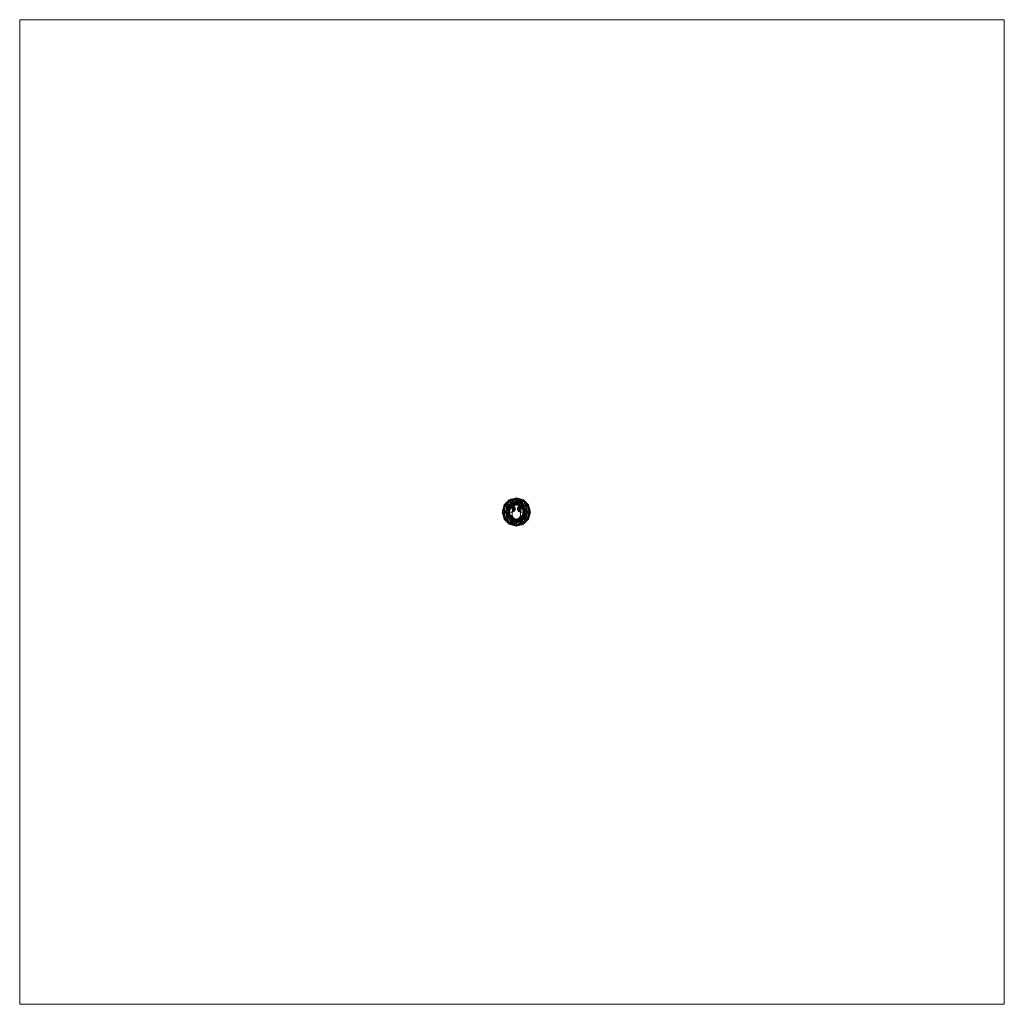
# Model space of a CAD drawing. Header units: millimetres. Extents: x -1230 to 1208, y -1219 to 1219.
import ezdxf

# ---------------------------------------------------------------- set-up
doc = ezdxf.new("R2010")
doc.units = ezdxf.units.MM
doc.layers.add('A-DOOR', color=31, linetype='Continuous')
doc.layers.add('G-IMPT', color=8, linetype='Continuous')

# ---------------------------------------------------------------- blocks, each defined once
blk = doc.blocks.new('FamilyGeomCombination_9851-_3D_')
at = {"layer": 'A-DOOR', "lineweight": 13}
mesh = blk.add_polyface(dxfattribs=at)
corners = [(-35, 0, -0.5), (-30.3, 17.5, -0.5), (-17.5, 30.3, -0.5), (0, 35, -0.5), (17.5, 30.3, -0.5), (30.3, 17.5, -0.5), (35, 0, -0.5), (10, 0, -0.5), (8.1, 0.2, -0.5), (6.4, 0.9, -0.5), (4.9, 2, -0.5), (3.7, 3.5, -0.5), (2.9, 5.2, -0.5), (2.5, 7, -0.5), (2.6, 8.9, -0.5), (3.2, 10.7, -0.5), (4.2, 12.2, -0.5), (5.6, 13.5, -0.5), (7.2, 14.5, -0.5), (5.4, 15.9, -0.5), (3.4, 16.9, -0.5), (1.1, 17.4, -0.5), (-1.1, 17.4, -0.5), (-3.4, 16.9, -0.5), (-5.4, 15.9, -0.5), (-7.2, 14.5, -0.5), (-5.6, 13.5, -0.5), (-4.2, 12.2, -0.5), (-3.2, 10.7, -0.5), (-2.6, 8.9, -0.5), (-2.5, 7, -0.5), (-2.9, 5.2, -0.5), (-3.7, 3.5, -0.5), (-4.9, 2, -0.5), (-6.4, 0.9, -0.5), (-8.1, 0.2, -0.5), (-10, 0, -0.5)]
mesh.append_faces([[corners[k] for k in face] for face in [(28, 25, 26, 27)]], dxfattribs={"vtx0": -1})
mesh.append_faces([[corners[k] for k in face] for face in [(22, 3, 21), (20, 4, 19), (15, 18, 14)]], dxfattribs={"vtx0": -1, "vtx1": -1})
mesh.append_faces([[corners[k] for k in face] for face in [(32, 36, 25, 31)]], dxfattribs={"vtx0": -1, "vtx1": -1, "vtx2": -1})
mesh.append_faces([[corners[k] for k in face] for face in [(36, 32, 33), (2, 24, 25, 1), (25, 28, 29), (7, 10, 11)]], dxfattribs={"vtx0": -1, "vtx2": -1})
mesh.append_faces([[corners[k] for k in face] for face in [(18, 12, 13, 14)]], dxfattribs={"vtx0": -1, "vtx3": -1})
mesh.append_faces([[corners[k] for k in face] for face in [(30, 31, 25, 29), (22, 23, 3)]], dxfattribs={"vtx1": -1, "vtx2": -1})
mesh.append_faces([[corners[k] for k in face] for face in [(11, 12, 18, 7)]], dxfattribs={"vtx1": -1, "vtx2": -1, "vtx3": -1})
mesh.append_faces([[corners[k] for k in face] for face in [(2, 3, 23, 24), (20, 21, 3, 4), (18, 19, 4, 5)]], dxfattribs={"vtx1": -1, "vtx3": -1})
mesh.append_faces([[corners[k] for k in face] for face in [(34, 35, 36, 33)]], dxfattribs={"vtx2": -1})
mesh.append_faces([[corners[k] for k in face] for face in [(36, 0, 1, 25), (5, 6, 7, 18)]], dxfattribs={"vtx2": -1, "vtx3": -1})
mesh.append_faces([[corners[k] for k in face] for face in [(7, 8, 9, 10), (15, 16, 17, 18)]], dxfattribs={"vtx3": -1})
mesh = blk.add_polyface(dxfattribs=at)
corners = [(35, 0, -0.5), (30.3, 17.5, -0.5), (17.5, 30.3, -0.5), (0, 35, -0.5), (-17.5, 30.3, -0.5), (-30.3, 17.5, -0.5), (-35, 0, -0.5), (-35, 0, 3.5), (-30.3, 17.5, 3.5), (-17.5, 30.3, 3.5), (0, 35, 3.5), (17.5, 30.3, 3.5), (30.3, 17.5, 3.5), (35, 0, 3.5), (31.7, 12.3, 3.5), (32.7, 8.8, -0.5), (23.9, 23.9, -0.5), (23.9, 23.9, 3.5), (8.8, 32.7, 3.5), (8.8, 32.7, -0.5), (-8.8, 32.7, -0.5), (-8.8, 32.7, 3.5), (-23.9, 23.9, -0.5), (-23.9, 23.9, 3.5), (-32.7, 8.8, 3.5), (-32.7, 8.8, -0.5), (33.3, 6.2, 3.5)]
mesh.append_faces([[corners[k] for k in face] for face in [(1, 14, 15)]], dxfattribs={"vtx0": -1, "vtx1": -1})
mesh.append_faces([[corners[k] for k in face] for face in [(15, 14, 26), (1, 12, 14)]], dxfattribs={"vtx0": -1, "vtx2": -1})
mesh.append_faces([[corners[k] for k in face] for face in [(0, 15, 26)]], dxfattribs={"vtx1": -1, "vtx2": -1})
mesh.append_faces([[corners[k] for k in face] for face in [(24, 8, 5, 25), (17, 12, 1, 16), (11, 17, 16, 2), (19, 3, 10, 18), (2, 19, 18, 11), (21, 10, 3, 20), (22, 5, 8, 23), (4, 22, 23, 9), (20, 4, 9, 21)]], dxfattribs={"vtx1": -1, "vtx3": -1})
mesh.append_faces([[corners[k] for k in face] for face in [(26, 13, 0)]], dxfattribs={"vtx2": -1})
mesh.append_faces([[corners[k] for k in face] for face in [(25, 6, 7, 24)]], dxfattribs={"vtx3": -1})
mesh = blk.add_polyface(dxfattribs=at)
corners = [(35, 0, 3.5), (30.3, 17.5, 3.5), (17.5, 30.3, 3.5), (0, 35, 3.5), (-17.5, 30.3, 3.5), (-30.3, 17.5, 3.5), (-35, 0, 3.5), (-32.5, 0, 9.5), (-26.5, 0, 12), (-21.4, 15.6, 12), (-8.2, 25.2, 12), (8.2, 25.2, 12), (21.4, 15.6, 12), (26.5, 0, 12), (32.5, 0, 9.5), (32.8, 8.1, 3.5), (31.8, 10.8, 8.3), (25.2, 21.2, 9), (15.9, 27.3, 10.3), (4.8, 32.3, 9.4), (-7.8, 32.1, 8.9), (-18.5, 26.4, 9.7), (-27.3, 16.9, 9.9), (-32.8, 8.1, 3.5), (-31.8, 10.9, 8.2), (29.5, 0, 10.8), (29.1, 9, 11), (24, 7.8, 12), (28.9, 15.8, 9), (26.2, 15, 11.1), (22.3, 20.5, 11.1), (20.6, 25.6, 9.1), (16, 30.2, 7.2), (8.8, 32.7, 3.5), (10.9, 31.1, 9), (14.8, 20.4, 12), (10.6, 28, 11.3), (0, 25.2, 12), (4.6, 29.1, 11.5), (-1.9, 31.2, 10.6), (-1.4, 34, 7.5), (-7.7, 29.1, 11.2), (-14.8, 20.4, 12), (-13, 28.9, 10.2), (-8.8, 32.7, 3.5), (-13.7, 31.5, 6.9), (-19, 28.6, 6.8), (-23.9, 23.9, 3.5), (-23.7, 23.4, 8.6), (-27.7, 20.4, 6.6), (-23.4, 19.2, 11.1), (-24, 7.8, 12), (23.9, 23.9, 3.5), (-29.5, 0, 10.8), (-29.1, 8.7, 11.1)]
mesh.append_faces([[corners[k] for k in face] for face in [(1, 16, 15), (2, 31, 52), (5, 49, 47), (25, 26, 13), (3, 40, 33), (35, 36, 11), (4, 45, 44), (37, 41, 10), (10, 41, 42), (51, 54, 8)]], dxfattribs={"vtx0": -1, "vtx1": -1})
mesh.append_faces([[corners[k] for k in face] for face in [(40, 20, 39), (34, 33, 19), (26, 28, 29), (21, 43, 45), (16, 14, 15), (31, 18, 30), (16, 28, 26), (29, 30, 12), (32, 18, 31), (18, 34, 36), (40, 44, 20), (40, 19, 33), (45, 46, 21), (26, 25, 16), (24, 22, 49), (43, 41, 20), (41, 43, 42), (48, 50, 21), (54, 24, 53), (23, 7, 24), (19, 38, 36), (22, 51, 50), (1, 28, 16), (29, 28, 17), (29, 17, 30), (26, 29, 27), (31, 30, 17), (35, 30, 18), (31, 17, 52), (32, 31, 2), (34, 18, 32), (33, 34, 32), (36, 35, 18), (38, 19, 39), (19, 36, 34), (41, 37, 39), (11, 36, 38), (41, 39, 20), (37, 38, 39), (19, 40, 39), (43, 20, 45), (42, 43, 21), (44, 45, 20), (45, 4, 46), (49, 22, 48), (48, 21, 46), (47, 48, 46), (50, 48, 22), (47, 49, 48), (24, 49, 5), (28, 52, 17), (21, 50, 9), (22, 54, 51), (24, 54, 22)]], dxfattribs={"vtx0": -1, "vtx1": -1, "vtx2": -1})
mesh.append_faces([[corners[k] for k in face] for face in [(28, 1, 52), (24, 5, 23), (29, 12, 27), (32, 2, 33), (21, 9, 42), (40, 3, 44), (46, 4, 47), (24, 7, 53)]], dxfattribs={"vtx0": -1, "vtx2": -1})
mesh.append_faces([[corners[k] for k in face] for face in [(35, 12, 30), (53, 8, 54), (25, 14, 16), (27, 13, 26), (37, 11, 38), (51, 9, 50)]], dxfattribs={"vtx1": -1, "vtx2": -1})
mesh.append_faces([[corners[k] for k in face] for face in [(14, 0, 15), (23, 6, 7)]], dxfattribs={"vtx2": -1})
mesh = blk.add_polyface(dxfattribs=at)
corners = [(26.5, 0, 12), (21.4, 15.6, 12), (8.2, 25.2, 12), (-8.2, 25.2, 12), (-21.4, 15.6, 12), (-26.5, 0, 12), (-20.4, 0, 9.4), (-18, 0, 3.3), (-12.7, 12.7, 3.3), (0, 18, 3.3), (12.7, 12.7, 3.3), (18, 0, 3.3), (20.4, 0, 9.4), (15.8, 5.2, 3.3), (-15.8, 5.2, 3.3), (23.9, 8, 12), (18.1, 9.3, 9.4), (-23.9, 8, 12), (-18.1, 9.3, 9.4), (13.5, 16, 9.9), (6.4, 15.4, 3.3), (-13.5, 16, 9.9), (-6.4, 15.4, 3.3), (3.9, 19.8, 9.2), (-3.8, 19.9, 9.2), (0, 25.2, 12), (14.8, 20.4, 12), (10.3, 20.2, 11.1), (9, 16.9, 7.7), (-14.8, 20.4, 12), (-10.3, 20.2, 11.1), (-9, 16.9, 7.7), (14.3, 9, 3.3), (14.8, 11.7, 7.2), (16.7, 13.2, 10.2), (12, 14.2, 6.7), (9.5, 14, 3.3), (18.6, 4.5, 7.8), (22.1, 4.5, 11), (-21.4, 5.2, 10.7), (-18.5, 3.8, 7.2), (-14.3, 9, 3.3), (-17.6, 13.7, 10.9), (-14.9, 12.1, 7.8), (-11.9, 14.3, 6.7), (-9.5, 14, 3.3), (3.2, 16.7, 3.3), (0.1, 19, 7.4), (0.1, 21.8, 10.6), (-4.1, 25.2, 12), (-5.4, 22.5, 11.3), (4.4, 23, 11.4), (-3.2, 16.7, 3.3)]
mesh.append_faces([[corners[k] for k in face] for face in [(4, 42, 29), (32, 33, 10), (26, 34, 1), (11, 37, 13), (36, 28, 20), (0, 38, 12), (5, 39, 17), (7, 40, 6), (46, 47, 9), (25, 51, 2), (9, 47, 52)]], dxfattribs={"vtx0": -1, "vtx1": -1})
mesh.append_faces([[corners[k] for k in face] for face in [(34, 19, 33), (34, 33, 16), (37, 38, 16), (37, 16, 13), (19, 26, 27), (34, 26, 19), (33, 32, 16), (40, 14, 18), (40, 18, 39), (18, 42, 17), (31, 24, 30), (42, 43, 21), (39, 18, 17), (33, 35, 10), (51, 27, 2), (30, 29, 21), (23, 20, 28), (44, 45, 31), (27, 28, 19), (48, 24, 47), (24, 52, 47), (51, 25, 48), (49, 50, 48), (47, 46, 23), (23, 28, 27), (28, 36, 35), (31, 30, 21), (30, 24, 50), (44, 21, 43), (35, 33, 19), (16, 1, 34), (19, 28, 35), (38, 37, 12), (16, 38, 15), (40, 39, 6), (43, 42, 18), (29, 42, 21), (41, 43, 18), (44, 43, 8), (31, 21, 44), (48, 47, 23), (51, 48, 23), (30, 50, 3), (48, 50, 24), (27, 51, 23), (22, 24, 31)]], dxfattribs={"vtx0": -1, "vtx1": -1, "vtx2": -1})
mesh.append_faces([[corners[k] for k in face] for face in [(37, 11, 12), (24, 22, 52), (30, 3, 29), (27, 26, 2), (43, 41, 8), (18, 14, 41), (44, 8, 45), (48, 25, 49), (50, 49, 3)]], dxfattribs={"vtx0": -1, "vtx2": -1})
mesh.append_faces([[corners[k] for k in face] for face in [(15, 1, 16), (7, 14, 40), (4, 17, 42), (5, 6, 39), (0, 15, 38), (32, 13, 16), (36, 10, 35), (45, 22, 31), (46, 20, 23)]], dxfattribs={"vtx1": -1, "vtx2": -1})
mesh = blk.add_polyface(dxfattribs=at)
corners = [(18, 0, 3.3), (12.7, 12.7, 3.3), (0, 18, 3.3), (-12.7, 12.7, 3.3), (-18, 0, 3.3), (-10, 0, 3.3), (-8.1, 0.2, 3.3), (-6.4, 0.9, 3.3), (-4.9, 2, 3.3), (-3.7, 3.5, 3.3), (-2.9, 5.2, 3.3), (-2.5, 7, 3.3), (-2.6, 8.9, 3.3), (-3.2, 10.7, 3.3), (-4.2, 12.2, 3.3), (-5.6, 13.5, 3.3), (-7.2, 14.5, 3.3), (-5.4, 15.9, 3.3), (-3.4, 16.9, 3.3), (-1.1, 17.4, 3.3), (1.1, 17.4, 3.3), (3.4, 16.9, 3.3), (5.4, 15.9, 3.3), (7.2, 14.5, 3.3), (5.6, 13.5, 3.3), (4.2, 12.2, 3.3), (3.2, 10.7, 3.3), (2.6, 8.9, 3.3), (2.5, 7, 3.3), (2.9, 5.2, 3.3), (3.7, 3.5, 3.3), (4.9, 2, 3.3), (6.4, 0.9, 3.3), (8.1, 0.2, 3.3), (10, 0, 3.3), (-5.8, 15.6, 3.3), (-1.7, 17.3, 3.3), (1.7, 17.3, 3.3), (5.8, 15.6, 3.3)]
mesh.append_faces([[corners[k] for k in face] for face in [(18, 17, 35, 36), (21, 37, 38, 22)]])
mesh.append_faces([[corners[k] for k in face] for face in [(19, 2, 36), (1, 34, 0)]], dxfattribs={"vtx0": -1})
mesh.append_faces([[corners[k] for k in face] for face in [(2, 19, 20)]], dxfattribs={"vtx0": -1, "vtx2": -1})
mesh.append_faces([[corners[k] for k in face] for face in [(3, 6, 7, 8), (3, 8, 9, 10), (3, 10, 11, 12), (1, 29, 30, 31), (1, 24, 25, 26)]], dxfattribs={"vtx0": -1, "vtx3": -1})
mesh.append_faces([[corners[k] for k in face] for face in [(15, 16, 3, 14), (13, 14, 3, 12), (28, 29, 1, 27), (33, 34, 1, 32), (31, 32, 1), (23, 24, 1), (26, 27, 1)]], dxfattribs={"vtx1": -1, "vtx2": -1})
mesh.append_faces([[corners[k] for k in face] for face in [(16, 35, 3), (20, 37, 2), (1, 38, 23)]], dxfattribs={"vtx2": -1})
mesh.append_faces([[corners[k] for k in face] for face in [(3, 4, 5, 6)]], dxfattribs={"vtx3": -1})
mesh = blk.add_polyface(dxfattribs=at)
corners = [(-10, 0, 3.3), (-10, 0, -0.5), (-8.1, 0.2, -0.5), (-6.4, 0.9, -0.5), (-4.9, 2, -0.5), (-3.7, 3.5, -0.5), (-2.9, 5.2, -0.5), (-2.5, 7, -0.5), (-2.6, 8.9, -0.5), (-3.2, 10.7, -0.5), (-4.2, 12.2, -0.5), (-5.6, 13.5, -0.5), (-7.2, 14.5, -0.5), (-7.2, 14.5, 3.3), (-5.6, 13.5, 3.3), (-4.2, 12.2, 3.3), (-3.2, 10.7, 3.3), (-2.6, 8.9, 3.3), (-2.5, 7, 3.3), (-2.9, 5.2, 3.3), (-3.7, 3.5, 3.3), (-4.9, 2, 3.3), (-6.4, 0.9, 3.3), (-8.1, 0.2, 3.3)]
mesh.append_faces([[corners[k] for k in face] for face in [(14, 11, 12, 13)]], dxfattribs={"vtx0": -1})
mesh.append_faces([[corners[k] for k in face] for face in [(23, 2, 3, 22), (21, 4, 5, 20), (22, 3, 4, 21), (20, 5, 6, 19), (19, 6, 7, 18), (18, 7, 8, 17), (17, 8, 9, 16), (15, 10, 11, 14), (16, 9, 10, 15)]], dxfattribs={"vtx0": -1, "vtx2": -1})
mesh.append_faces([[corners[k] for k in face] for face in [(0, 1, 2, 23)]], dxfattribs={"vtx2": -1})
mesh = blk.add_polyface(dxfattribs=at)
corners = [(-7.2, 14.5, 3.3), (-7.2, 14.5, -0.5), (-5.4, 15.9, -0.5), (-3.4, 16.9, -0.5), (-1.1, 17.4, -0.5), (1.1, 17.4, -0.5), (3.4, 16.9, -0.5), (5.4, 15.9, -0.5), (7.2, 14.5, -0.5), (7.2, 14.5, 3.3), (5.4, 15.9, 3.3), (3.4, 16.9, 3.3), (1.1, 17.4, 3.3), (-1.1, 17.4, 3.3), (-3.4, 16.9, 3.3), (-5.4, 15.9, 3.3)]
mesh.append_faces([[corners[k] for k in face] for face in [(2, 15, 0, 1)]], dxfattribs={"vtx0": -1})
mesh.append_faces([[corners[k] for k in face] for face in [(3, 14, 15, 2), (4, 13, 14, 3), (13, 4, 5, 12), (6, 11, 12, 5), (7, 10, 11, 6)]], dxfattribs={"vtx0": -1, "vtx2": -1})
mesh.append_faces([[corners[k] for k in face] for face in [(8, 9, 10, 7)]], dxfattribs={"vtx2": -1})
mesh = blk.add_polyface(dxfattribs=at)
corners = [(10, 0, -0.5), (10, 0, 3.3), (8.1, 0.2, 3.3), (6.4, 0.9, 3.3), (4.9, 2, 3.3), (3.7, 3.5, 3.3), (2.9, 5.2, 3.3), (2.5, 7, 3.3), (2.6, 8.9, 3.3), (3.2, 10.7, 3.3), (4.2, 12.2, 3.3), (5.6, 13.5, 3.3), (7.2, 14.5, 3.3), (7.2, 14.5, -0.5), (5.6, 13.5, -0.5), (4.2, 12.2, -0.5), (3.2, 10.7, -0.5), (2.6, 8.9, -0.5), (2.5, 7, -0.5), (2.9, 5.2, -0.5), (3.7, 3.5, -0.5), (4.9, 2, -0.5), (6.4, 0.9, -0.5), (8.1, 0.2, -0.5)]
mesh.append_faces([[corners[k] for k in face] for face in [(2, 23, 0, 1)]], dxfattribs={"vtx0": -1})
mesh.append_faces([[corners[k] for k in face] for face in [(11, 14, 15, 10), (9, 16, 17, 8), (10, 15, 16, 9), (8, 17, 18, 7), (7, 18, 19, 6), (6, 19, 20, 5), (5, 20, 21, 4), (3, 22, 23, 2), (4, 21, 22, 3)]], dxfattribs={"vtx0": -1, "vtx2": -1})
mesh.append_faces([[corners[k] for k in face] for face in [(12, 13, 14, 11)]], dxfattribs={"vtx2": -1})
mesh = blk.add_polyface(dxfattribs=at)
corners = [(35, 0, -0.5), (30.3, -17.5, -0.5), (17.5, -30.3, -0.5), (0, -35, -0.5), (-17.5, -30.3, -0.5), (-30.3, -17.5, -0.5), (-35, 0, -0.5), (-10, 0, -0.5), (-10, -7.5, -0.5), (-9.7, -10.1, -0.5), (-8.7, -12.5, -0.5), (-7.1, -14.6, -0.5), (-5, -16.2, -0.5), (-2.6, -17.2, -0.5), (0, -17.5, -0.5), (2.6, -17.2, -0.5), (5, -16.2, -0.5), (7.1, -14.6, -0.5), (8.7, -12.5, -0.5), (9.7, -10.1, -0.5), (10, -7.5, -0.5), (10, 0, -0.5)]
mesh.append_faces([[corners[k] for k in face] for face in [(12, 4, 11), (9, 5, 8), (19, 1, 18)]], dxfattribs={"vtx0": -1, "vtx1": -1})
mesh.append_faces([[corners[k] for k in face] for face in [(10, 4, 5, 9), (4, 12, 13), (3, 14, 15, 2), (2, 16, 17), (18, 1, 2, 17), (1, 19, 20)]], dxfattribs={"vtx0": -1, "vtx2": -1})
mesh.append_faces([[corners[k] for k in face] for face in [(10, 11, 4), (15, 16, 2)]], dxfattribs={"vtx1": -1, "vtx2": -1})
mesh.append_faces([[corners[k] for k in face] for face in [(13, 14, 3, 4)]], dxfattribs={"vtx1": -1, "vtx3": -1})
mesh.append_faces([[corners[k] for k in face] for face in [(6, 7, 8, 5)]], dxfattribs={"vtx2": -1})
mesh.append_faces([[corners[k] for k in face] for face in [(20, 21, 0, 1)]], dxfattribs={"vtx3": -1})
mesh = blk.add_polyface(dxfattribs=at)
corners = [(-35, 0, -0.5), (-30.3, -17.5, -0.5), (-17.5, -30.3, -0.5), (0, -35, -0.5), (17.5, -30.3, -0.5), (30.3, -17.5, -0.5), (35, 0, -0.5), (35, 0, 3.5), (30.3, -17.5, 3.5), (17.5, -30.3, 3.5), (0, -35, 3.5), (-17.5, -30.3, 3.5), (-30.3, -17.5, 3.5), (-35, 0, 3.5), (-31.7, -12.3, 3.5), (-32.7, -8.8, -0.5), (-23.9, -23.9, -0.5), (-23.9, -23.9, 3.5), (-8.8, -32.7, 3.5), (-8.8, -32.7, -0.5), (8.8, -32.7, -0.5), (8.8, -32.7, 3.5), (23.9, -23.9, -0.5), (23.9, -23.9, 3.5), (32.7, -8.8, 3.5), (32.7, -8.8, -0.5), (-33.3, -6.2, 3.5)]
mesh.append_faces([[corners[k] for k in face] for face in [(1, 14, 15)]], dxfattribs={"vtx0": -1, "vtx1": -1})
mesh.append_faces([[corners[k] for k in face] for face in [(15, 14, 26), (1, 12, 14)]], dxfattribs={"vtx0": -1, "vtx2": -1})
mesh.append_faces([[corners[k] for k in face] for face in [(0, 15, 26)]], dxfattribs={"vtx1": -1, "vtx2": -1})
mesh.append_faces([[corners[k] for k in face] for face in [(24, 8, 5, 25), (17, 12, 1, 16), (11, 17, 16, 2), (19, 3, 10, 18), (2, 19, 18, 11), (21, 10, 3, 20), (22, 5, 8, 23), (4, 22, 23, 9), (20, 4, 9, 21)]], dxfattribs={"vtx1": -1, "vtx3": -1})
mesh.append_faces([[corners[k] for k in face] for face in [(26, 13, 0)]], dxfattribs={"vtx2": -1})
mesh.append_faces([[corners[k] for k in face] for face in [(25, 6, 7, 24)]], dxfattribs={"vtx3": -1})
mesh = blk.add_polyface(dxfattribs=at)
corners = [(-35, 0, 3.5), (-30.3, -17.5, 3.5), (-17.5, -30.3, 3.5), (0, -35, 3.5), (17.5, -30.3, 3.5), (30.3, -17.5, 3.5), (35, 0, 3.5), (32.5, 0, 9.5), (26.5, 0, 12), (21.4, -15.6, 12), (8.2, -25.2, 12), (-8.2, -25.2, 12), (-21.4, -15.6, 12), (-26.5, 0, 12), (-32.5, 0, 9.5), (-32.8, -8.1, 3.5), (-31.8, -10.8, 8.3), (-25.2, -21.2, 9), (-15.9, -27.3, 10.3), (-4.8, -32.3, 9.4), (7.8, -32.1, 8.9), (18.5, -26.4, 9.7), (27.3, -16.9, 9.9), (32.8, -8.1, 3.5), (31.8, -10.9, 8.2), (-29.5, 0, 10.8), (-29.1, -9, 11), (-24, -7.8, 12), (-28.9, -15.8, 9), (-26.2, -15, 11.1), (-22.3, -20.5, 11.1), (-20.6, -25.6, 9.1), (-16, -30.2, 7.2), (-8.8, -32.7, 3.5), (-10.9, -31.1, 9), (-14.8, -20.4, 12), (-10.6, -28, 11.3), (0, -25.2, 12), (-4.6, -29.1, 11.5), (1.9, -31.2, 10.6), (1.4, -34, 7.5), (7.7, -29.1, 11.2), (14.8, -20.4, 12), (13, -28.9, 10.2), (8.8, -32.7, 3.5), (13.7, -31.5, 6.9), (19, -28.6, 6.8), (23.9, -23.9, 3.5), (23.7, -23.4, 8.6), (27.7, -20.4, 6.6), (23.4, -19.2, 11.1), (24, -7.8, 12), (-23.9, -23.9, 3.5), (29.5, 0, 10.8), (29.1, -8.7, 11.1)]
mesh.append_faces([[corners[k] for k in face] for face in [(1, 16, 15), (5, 49, 47), (2, 31, 52), (25, 26, 13), (3, 40, 33), (35, 36, 11), (4, 45, 44), (37, 41, 10), (10, 41, 42), (51, 54, 8)]], dxfattribs={"vtx0": -1, "vtx1": -1})
mesh.append_faces([[corners[k] for k in face] for face in [(22, 51, 50), (23, 7, 24), (26, 28, 29), (16, 14, 15), (34, 33, 19), (16, 28, 26), (29, 30, 12), (31, 18, 30), (18, 34, 36), (40, 19, 33), (26, 25, 16), (24, 22, 49), (21, 45, 46), (43, 41, 20), (40, 44, 20), (48, 50, 21), (54, 24, 53), (40, 20, 39), (21, 43, 45), (19, 38, 36), (41, 43, 42), (32, 18, 31), (1, 28, 16), (29, 28, 17), (29, 17, 30), (26, 29, 27), (31, 30, 17), (35, 30, 18), (31, 17, 52), (32, 31, 2), (34, 18, 32), (33, 34, 32), (36, 35, 18), (38, 19, 39), (19, 36, 34), (41, 37, 39), (11, 36, 38), (41, 39, 20), (37, 38, 39), (19, 40, 39), (43, 20, 45), (42, 43, 21), (44, 45, 20), (45, 4, 46), (49, 22, 48), (48, 21, 46), (47, 48, 46), (50, 48, 22), (47, 49, 48), (24, 49, 5), (28, 52, 17), (21, 50, 9), (22, 54, 51), (24, 54, 22)]], dxfattribs={"vtx0": -1, "vtx1": -1, "vtx2": -1})
mesh.append_faces([[corners[k] for k in face] for face in [(28, 1, 52), (24, 5, 23), (29, 12, 27), (32, 2, 33), (21, 9, 42), (40, 3, 44), (46, 4, 47), (24, 7, 53)]], dxfattribs={"vtx0": -1, "vtx2": -1})
mesh.append_faces([[corners[k] for k in face] for face in [(35, 12, 30), (53, 8, 54), (25, 14, 16), (27, 13, 26), (37, 11, 38), (51, 9, 50)]], dxfattribs={"vtx1": -1, "vtx2": -1})
mesh.append_faces([[corners[k] for k in face] for face in [(14, 0, 15), (23, 6, 7)]], dxfattribs={"vtx2": -1})
mesh = blk.add_polyface(dxfattribs=at)
corners = [(-26.5, 0, 12), (-21.4, -15.6, 12), (-8.2, -25.2, 12), (8.2, -25.2, 12), (21.4, -15.6, 12), (26.5, 0, 12), (20.4, 0, 9.4), (18, 0, 3.3), (12.7, -12.7, 3.3), (0, -18, 3.3), (-12.7, -12.7, 3.3), (-18, 0, 3.3), (-20.4, 0, 9.4), (-15.8, -5.2, 3.3), (15.8, -5.2, 3.3), (-23.9, -8, 12), (-18.1, -9.3, 9.4), (23.9, -8, 12), (18.1, -9.3, 9.4), (-13.5, -16, 9.9), (-6.4, -15.4, 3.3), (13.5, -16, 9.9), (6.4, -15.4, 3.3), (-3.9, -19.8, 9.2), (3.8, -19.9, 9.2), (0, -25.2, 12), (-14.8, -20.4, 12), (-10.3, -20.2, 11.1), (-9, -16.9, 7.7), (14.8, -20.4, 12), (10.3, -20.2, 11.1), (9, -16.9, 7.7), (-23.7, 0, 10.8), (-21.2, -5.1, 10.6), (-18.5, -3.6, 7.1), (-22.7, -11.8, 12), (-19.7, -12.2, 11.3), (-16.2, -12.9, 9.7), (-14.3, -9, 3.3), (-13.3, -13.3, 7.1), (-15.5, -10.4, 6.9), (21.4, -5.2, 10.7), (18.5, -3.8, 7.2), (14.3, -9, 3.3), (17.6, -13.7, 10.9), (14.9, -12.1, 7.8), (11.9, -14.3, 6.7), (9.5, -14, 3.3), (-3.2, -16.7, 3.3), (-0.1, -19, 7.4), (-0.1, -21.8, 10.6), (4.1, -25.2, 12), (5.4, -22.5, 11.3), (-4.4, -23, 11.4), (3.2, -16.7, 3.3), (-9.5, -14, 3.3)]
mesh.append_faces([[corners[k] for k in face] for face in [(4, 44, 29), (11, 34, 13), (13, 40, 38), (5, 41, 17), (7, 42, 6), (48, 49, 9), (25, 53, 2), (9, 49, 54)]], dxfattribs={"vtx0": -1, "vtx1": -1})
mesh.append_faces([[corners[k] for k in face] for face in [(36, 33, 15), (55, 39, 28), (23, 20, 28), (37, 19, 39), (40, 39, 10), (19, 26, 27), (30, 29, 21), (42, 14, 18), (42, 18, 41), (34, 12, 33), (31, 24, 30), (44, 45, 21), (41, 18, 17), (53, 27, 2), (18, 44, 17), (46, 47, 31), (27, 28, 19), (50, 24, 49), (24, 54, 49), (53, 25, 50), (51, 52, 50), (49, 48, 23), (23, 28, 27), (31, 30, 21), (30, 24, 52), (46, 21, 45), (15, 33, 32), (34, 16, 13), (16, 34, 33), (36, 37, 16), (37, 1, 19), (33, 36, 16), (1, 37, 36), (37, 40, 16), (28, 39, 19), (16, 40, 13), (39, 40, 37), (42, 41, 6), (45, 44, 18), (29, 44, 21), (43, 45, 18), (46, 45, 8), (31, 21, 46), (50, 49, 23), (53, 50, 23), (30, 52, 3), (50, 52, 24), (27, 53, 23), (22, 24, 31)]], dxfattribs={"vtx0": -1, "vtx1": -1, "vtx2": -1})
mesh.append_faces([[corners[k] for k in face] for face in [(36, 35, 1), (36, 15, 35), (19, 1, 26), (24, 22, 54), (30, 3, 29), (27, 26, 2), (28, 20, 55), (40, 10, 38), (45, 43, 8), (18, 14, 43), (46, 8, 47), (50, 25, 51), (52, 51, 3)]], dxfattribs={"vtx0": -1, "vtx2": -1})
mesh.append_faces([[corners[k] for k in face] for face in [(7, 14, 42), (4, 17, 44), (11, 12, 34), (5, 6, 41), (55, 10, 39), (12, 32, 33), (47, 22, 31), (48, 20, 23)]], dxfattribs={"vtx1": -1, "vtx2": -1})
mesh.append_faces([[corners[k] for k in face] for face in [(32, 0, 15)]], dxfattribs={"vtx2": -1})
mesh = blk.add_polyface(dxfattribs=at)
corners = [(-18, 0, 3.3), (-12.7, -12.7, 3.3), (0, -18, 3.3), (12.7, -12.7, 3.3), (18, 0, 3.3), (10, 0, 3.3), (10, -7.5, 3.3), (9.7, -10.1, 3.3), (8.7, -12.5, 3.3), (7.1, -14.6, 3.3), (5, -16.2, 3.3), (2.6, -17.2, 3.3), (0, -17.5, 3.3), (-2.6, -17.2, 3.3), (-5, -16.2, 3.3), (-7.1, -14.6, 3.3), (-8.7, -12.5, 3.3), (-9.7, -10.1, 3.3), (-10, -7.5, 3.3), (-10, 0, 3.3), (5.6, -15.7, 3.3), (1.8, -17.3, 3.3), (-1.8, -17.3, 3.3), (-5.6, -15.7, 3.3)]
mesh.append_faces([[corners[k] for k in face] for face in [(13, 22, 23, 14), (20, 21, 11, 10)]])
mesh.append_faces([[corners[k] for k in face] for face in [(15, 1, 23), (2, 12, 22), (12, 2, 21), (3, 9, 20)]], dxfattribs={"vtx0": -1})
mesh.append_faces([[corners[k] for k in face] for face in [(18, 1, 17), (9, 3, 8), (8, 3, 7)]], dxfattribs={"vtx0": -1, "vtx1": -1})
mesh.append_faces([[corners[k] for k in face] for face in [(1, 15, 16), (1, 16, 17)]], dxfattribs={"vtx0": -1, "vtx2": -1})
mesh.append_faces([[corners[k] for k in face] for face in [(6, 7, 3)]], dxfattribs={"vtx1": -1, "vtx2": -1})
mesh.append_faces([[corners[k] for k in face] for face in [(4, 5, 6, 3)]], dxfattribs={"vtx2": -1})
mesh.append_faces([[corners[k] for k in face] for face in [(18, 19, 0, 1)]], dxfattribs={"vtx3": -1})
mesh = blk.add_polyface(dxfattribs=at)
corners = [(-10, 0, 3.3), (-10, -7.5, 3.3), (-10, -7.5, -0.5), (-10, 0, -0.5)]
mesh.append_faces([[corners[k] for k in face] for face in [(0, 1, 2, 3)]])
mesh = blk.add_polyface(dxfattribs=at)
corners = [(10, -7.5, 3.3), (10, -7.5, -0.5), (9.7, -10.1, -0.5), (8.7, -12.5, -0.5), (7.1, -14.6, -0.5), (5, -16.2, -0.5), (2.6, -17.2, -0.5), (0, -17.5, -0.5), (-2.6, -17.2, -0.5), (-5, -16.2, -0.5), (-7.1, -14.6, -0.5), (-8.7, -12.5, -0.5), (-9.7, -10.1, -0.5), (-10, -7.5, -0.5), (-10, -7.5, 3.3), (-9.7, -10.1, 3.3), (-8.7, -12.5, 3.3), (-7.1, -14.6, 3.3), (-5, -16.2, 3.3), (-2.6, -17.2, 3.3), (0, -17.5, 3.3), (2.6, -17.2, 3.3), (5, -16.2, 3.3), (7.1, -14.6, 3.3), (8.7, -12.5, 3.3), (9.7, -10.1, 3.3)]
mesh.append_faces([[corners[k] for k in face] for face in [(2, 25, 0, 1), (15, 12, 13, 14)]], dxfattribs={"vtx0": -1})
mesh.append_faces([[corners[k] for k in face] for face in [(3, 24, 25, 2), (5, 22, 23, 4), (4, 23, 24, 3), (6, 21, 22, 5), (21, 6, 7, 20), (8, 19, 20, 7), (9, 18, 19, 8), (11, 16, 17, 10), (10, 17, 18, 9), (12, 15, 16, 11)]], dxfattribs={"vtx0": -1, "vtx2": -1})
mesh = blk.add_polyface(dxfattribs=at)
corners = [(10, 0, -0.5), (10, -7.5, -0.5), (10, -7.5, 3.3), (10, 0, 3.3)]
mesh.append_faces([[corners[k] for k in face] for face in [(0, 1, 2, 3)]])

msp = doc.modelspace()

# ---------------------------------------------------------------- block references
at = {"layer": 'G-IMPT', "lineweight": 13}
msp.add_blockref('FamilyGeomCombination_9851-_3D_', (0, 0), dxfattribs=at)

# ---------------------------------------------------------------- meshes
at = {"layer": 'A-DOOR', "lineweight": 13}
mesh = msp.add_polyface(dxfattribs=at)
corners = [(-1230, 1219.2, -0.5), (-1230, -1219.2, -0.5), (1208.4, -1219.2, -0.5), (1208.4, 1219.2, -0.5)]
mesh.append_faces([[corners[k] for k in face] for face in [(0, 1, 2, 3)]])
mesh = msp.add_polyface(dxfattribs=at)
corners = [(1208.4, -1219.2, -40.5), (-1230, -1219.2, -40.5), (-1230, 1219.2, -40.5), (1208.4, 1219.2, -40.5)]
mesh.append_faces([[corners[k] for k in face] for face in [(0, 1, 2, 3)]])
mesh = msp.add_polyface(dxfattribs=at)
corners = [(1208.4, 1219.2, -0.5), (1208.4, 1219.2, -40.5), (-1230, 1219.2, -40.5), (-1230, 1219.2, -0.5)]
mesh.append_faces([[corners[k] for k in face] for face in [(0, 1, 2, 3)]])
mesh = msp.add_polyface(dxfattribs=at)
corners = [(-1230, 1219.2, -0.5), (-1230, 1219.2, -40.5), (-1230, -1219.2, -40.5), (-1230, -1219.2, -0.5)]
mesh.append_faces([[corners[k] for k in face] for face in [(0, 1, 2, 3)]])
mesh = msp.add_polyface(dxfattribs=at)
corners = [(1208.4, -1219.2, -0.5), (1208.4, -1219.2, -40.5), (1208.4, 1219.2, -40.5), (1208.4, 1219.2, -0.5)]
mesh.append_faces([[corners[k] for k in face] for face in [(0, 1, 2, 3)]])
mesh = msp.add_polyface(dxfattribs=at)
corners = [(-1230, -1219.2, -0.5), (-1230, -1219.2, -40.5), (1208.4, -1219.2, -40.5), (1208.4, -1219.2, -0.5)]
mesh.append_faces([[corners[k] for k in face] for face in [(0, 1, 2, 3)]])

doc.saveas('drawing.dxf')
